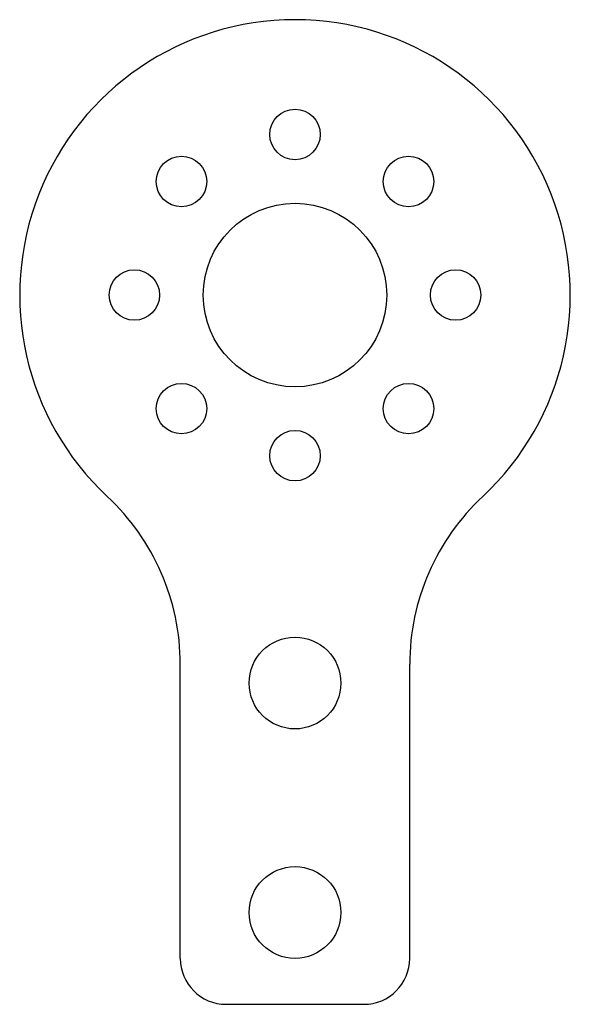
# Model space of a CAD drawing. Header units: millimetres. Extents: x -30 to 30, y -77 to 30.
import ezdxf

# ---------------------------------------------------------------- set-up
doc = ezdxf.new("R2010")
doc.units = ezdxf.units.MM

msp = doc.modelspace()

# ---------------------------------------------------------------- linework, layer by layer
at = {"color": 7, "linetype": 'Continuous', "lineweight": 25}
for p, q in [((-12.5, -72.27), (-12.5, -40.23)), ((12.5, -72.27), (12.5, -40.23)), ((-7.5, -77.27), (7.5, -77.27))]:
    msp.add_line(p, q, dxfattribs=at)
for centre, radius in [((0, 17.5), 2.75), ((-12.37, 12.37), 2.75), ((12.37, 12.37), 2.75), ((0, 0), 10), ((-17.5, 0), 2.75), ((17.5, 0), 2.75), ((-12.37, -12.37), 2.75), ((12.37, -12.37), 2.75), ((0, -17.5), 2.75), ((0, -42.27), 5), ((0, -67.27), 5)]:
    msp.add_circle(centre, radius, dxfattribs=at)
for centre, radius, start, end in [((0, 0), 30, 312.9859, 227.0141), ((-37.5, -40.23), 25, 0, 47.0141), ((37.5, -40.23), 25, 132.9859, 180), ((-7.5, -72.27), 5, 180, 270), ((7.5, -72.27), 5, 270, 0)]:
    msp.add_arc(centre, radius, start, end, dxfattribs=at)

doc.saveas('drawing.dxf')
